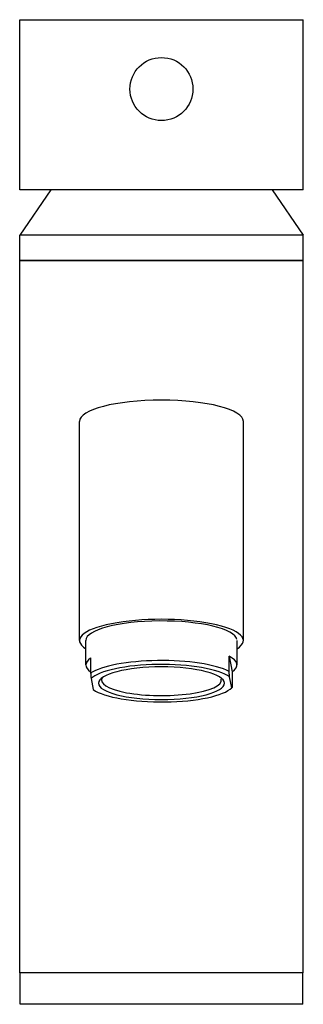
# Model space of a CAD drawing. Header units: millimetres. Extents: x -0.022 to 0.023, y 0 to 0.156.
import ezdxf

# ---------------------------------------------------------------- set-up
doc = ezdxf.new("R2010")
doc.units = ezdxf.units.MM
doc.layers.add('BLOCKS', color=3, linetype='Continuous')

msp = doc.modelspace()

# ---------------------------------------------------------------- linework, layer by layer
at = {"layer": 'BLOCKS'}
for p, q in [((-0.0225, 0.1562), (0, 0.1562)), ((-0.0225, 0.1292), (-0.0225, 0.1562)), ((0, 0.1562), (0.0225, 0.1562)), ((0.0225, 0.1292), (0.0225, 0.1562)), ((-0.00001, 0.1502), (0, 0.1502)), ((-0.00001, 0.1402), (0, 0.1402)), ((-0.01757, 0.1292), (-0.0225, 0.122)), ((0.0225, 0.1292), (-0.0225, 0.1292)), ((0.01757, 0.1292), (0.0225, 0.122)), ((-0.0225, 0.118), (-0.0225, 0.122)), ((0.0225, 0.122), (-0.0225, 0.122)), ((0.0225, 0.118), (0.0225, 0.122)), ((-0.0225, 0.118), (0, 0.118)), ((0.0225, 0.118), (-0.0225, 0.118)), ((-0.0225, 0.005), (-0.0225, 0.118)), ((0, 0.118), (0.0225, 0.118)), ((0.0225, 0.005), (0.0225, 0.118)), ((-0.01301, 0.05771), (-0.01301, 0.09248)), ((0.01299, 0.0577), (0.01299, 0.09248)), ((-0.01201, 0.05384), (-0.01201, 0.05771)), ((0.01199, 0.05384), (0.01199, 0.0577)), ((-0.01124, 0.05494), (-0.01124, 0.05252)), ((0.01073, 0.05281), (0.01073, 0.05523)), ((0.01073, 0.05523), (0.01122, 0.05275)), ((-0.01117, 0.05167), (-0.01083, 0.04993)), ((0.01114, 0.05022), (0.0108, 0.05196)), ((0.01122, 0.05275), (0.01122, 0.05033)), ((0.01107, 0.05015), (0.01116, 0.05023)), ((0, 0.005), (-0.0225, 0.005)), ((-0.0224, 0), (-0.0224, 0.005)), ((0.0225, 0.005), (0, 0.005)), ((0.0224, 0), (0.0224, 0.005)), ((0.0224, 0), (-0.0224, 0))]:
    msp.add_line(p, q, dxfattribs=at)
msp.add_ellipse((-0.00001, 0.1452), major_axis=(0, -0.005), ratio=1, dxfattribs=at)
for centre, major_axis, ratio, start_param, end_param in [((0, 0.1292), (0.0225, 0), 0.355556, 6.283049, 6.283168), ((-0.00001, 0.09248), (-0.013, 0), 0.258819, 3.141593, 6.283185), ((-0.00001, 0.05771), (-0.013, 0), 0.258819, 2.746802, 6.677976), ((-0.00001, 0.05771), (-0.012, 0), 0.258819, 3.192565, 6.283185), ((-0.00001, 0.05384), (-0.012, 0), 0.258819, 5.92302, 6.64335), ((-0.00001, 0.05384), (-0.012, 0), 0.258819, 2.781428, 3.603703), ((-0.00001, 0.05143), (-0.012, 0), 0.258819, 3.603703, 5.92302), ((-0.00001, 0.05094), (-0.0115, 0), 0.258819, 3.488528, 6.038195), ((-0.00001, 0.05094), (-0.01, 0), 0.258819, 1.570805, 7.85399), ((-0.00001, 0.05143), (-0.0095, 0), 0.258819, 6.105463, 9.475751), ((-0.00001, 0.05094), (-0.0115, 0), 0.258819, 0.346936, 2.896603)]:
    msp.add_ellipse(centre, major_axis=major_axis, ratio=ratio, start_param=start_param, end_param=end_param, dxfattribs=at)
for points, weights in [([(-0.01124, 0.05252), (-0.01121, 0.05205), (-0.01117, 0.05167)], [1.01092215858, 1.00734377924, 1]), ([(0.0108, 0.05196), (0.01076, 0.05234), (0.01073, 0.05281)], [1, 1.00734377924, 1.01092215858]), ([(0.01122, 0.05033), (0.01118, 0.05024), (0.01114, 0.05022)], [1.01092215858, 1.00734377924, 1])]:
    msp.add_rational_spline(points, weights, degree=2, dxfattribs=at)

doc.saveas('drawing.dxf')
